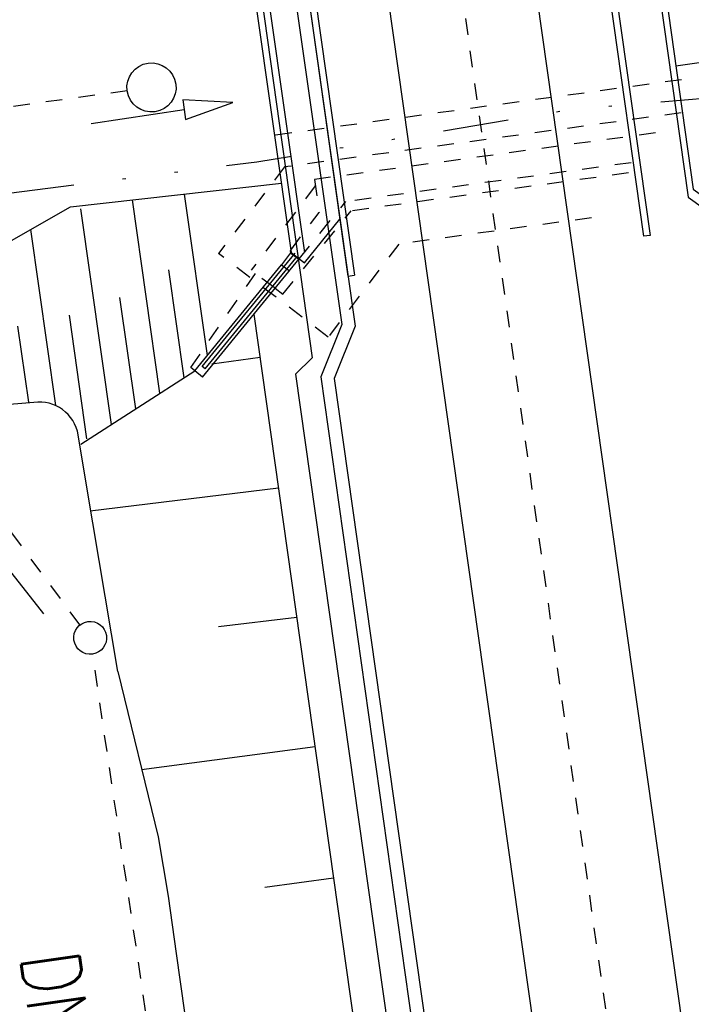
# Model space of a CAD drawing. Extents: x 446457 to 447032, y 444506 to 445688.
# Tile 79 of 83: x 446609 to 446629, y 445569 to 445599. Entities that reach past the tile are written whole.
import ezdxf

# ---------------------------------------------------------------- set-up
doc = ezdxf.new("R2010")
doc.units = 0
doc.header["$LTSCALE"] = 2
doc.header["$MEASUREMENT"] = 0
for name, pattern in [('ACAD_ISO03W100', [0.5, 0.25, -0.25]), ('ACAD_ISO10W100W', [0.5, 0.25, -0.25]), ('AUSGEZOGEN', [0]), ('GETRENNTX3', [3.25, 1, -0.75, 0, -0.75, 0, -0.75]), ('STRICHLINIEX2', [0.5, 0.25, -0.25])]:
    doc.linetypes.add(name, pattern=pattern)
for name, color, linetype in [('BAUWOTOP', 250, 'AUSGEZOGEN'), ('DB-Bahnachse', 7, 'CONTINUOUS'), ('DB-Böschungen', 15, 'CONTINUOUS'), ('DB-Dränagesystem_neu', 15, 'CONTINUOUS'), ('DB-Gleisachse', 7, 'CONTINUOUS'), ('DB-Ingenieurbauwerke', 15, 'CONTINUOUS'), ('DB-Kabelanlagen', 15, 'CONTINUOUS'), ('DB-LS-Wände', 15, 'CONTINUOUS'), ('DB-Sammelleitung', 15, 'CONTINUOUS'), ('FBRTOP', 250, 'AUSGEZOGEN'), ('STRASSE', 250, 'AUSGEZOGEN'), ('TELEKOM', 4, 'GETRENNTX3')]:
    doc.layers.add(name, color=color, linetype=linetype)
doc.styles.add('ROMANS', font='romans.shx', dxfattribs={"width": 0.8})

msp = doc.modelspace()

# ---------------------------------------------------------------- linework, layer by layer
at = {"layer": 'BAUWOTOP'}
for points in [[(446627.43, 445607.091), (446629.398, 445593.115)], [(446627.617, 445607.117), (446629.554, 445593.356), (446633.844, 445590.281)], [(446629.398, 445593.115), (446633.677, 445590.048)]]:
    msp.add_lwpolyline(points, dxfattribs=at)
at = {"layer": 'DB-Bahnachse', "linetype": 'ACAD_ISO10W100W'}
msp.add_line((446619.663, 445619.354), (446627.753, 445562.153), dxfattribs=at)
at = {"layer": 'DB-Böschungen', "linetype": 'Continuous'}
for p, q in [((446616.152, 445589.547), (446620.178, 445561.081)), ((446616.339, 445588.224), (446614.873, 445588.026)), ((446611.049, 445584.33), (446610.792, 445585.865)), ((446612, 445578.65), (446611.049, 445584.33)), ((446616.902, 445584.244), (446611.162, 445583.538)), ((446617.46, 445580.301), (446615.069, 445580.008)), ((446612, 445578.65), (446613.229, 445573.605)), ((446618.019, 445576.351), (446612.726, 445575.654)), ((446613.229, 445573.605), (446613.532, 445571.805)), ((446618.585, 445572.348), (446616.481, 445572.06)), ((446613.532, 445571.805), (446613.784, 445570.056)), ((446613.784, 445570.056), (446614.037, 445568.256))]:
    msp.add_line(p, q, dxfattribs=at)
at = {"layer": 'DB-Dränagesystem_neu', "linetype": 'STRICHLINIEX2'}
for p, q in [((446610.845, 445580.069), (446606.992, 445585.281)), ((446619.471, 445523.791), (446611.231, 445579.183))]:
    msp.add_line(p, q, dxfattribs=at)
at = {"layer": 'DB-Dränagesystem_neu', "linetype": 'Continuous'}
msp.add_line((446609.745, 445580.412), (446607.964, 445582.659), dxfattribs=at)
msp.add_ellipse((446611.157, 445579.678), major_axis=(0.354, 0.354), ratio=1, start_param=4.066813, end_param=10.349998, dxfattribs=at)
at = {"layer": 'DB-Gleisachse', "linetype": 'Continuous'}
for p, q in [((446621.89, 445619.669), (446629.981, 445562.468)), ((446617.435, 445619.039), (446625.525, 445561.838))]:
    msp.add_line(p, q, dxfattribs=at)
at = {"layer": 'DB-Ingenieurbauwerke', "linetype": 'Continuous'}
for p, q in [((446625.846, 445607.389), (446628.039, 445591.922)), ((446626.044, 445607.418), (446628.237, 445591.95)), ((446616.828, 445606.173), (446619.021, 445590.706)), ((446617.026, 445606.201), (446619.219, 445590.734)), ((446615.359, 445605.027), (446617.288, 445591.423)), ((446615.749, 445605.13), (446617.691, 445591.429)), ((446610.553, 445592.816), (446616.99, 445593.543)), ((446614.738, 445588.291), (446614.038, 445593.209)), ((446613.286, 445587.133), (446612.447, 445593.03)), ((446607.251, 445590.934), (446610.553, 445592.816)), ((446611.806, 445586.182), (446610.87, 445592.758)), ((446617.693, 445591.115), (446618.775, 445592.438)), ((446610.108, 445586.758), (446609.343, 445592.127)), ((446628.237, 445591.95), (446628.039, 445591.922)), ((446614.576, 445587.952), (446617.406, 445591.411)), ((446617.269, 445591.412), (446616.997, 445591.054)), ((446617.26, 445591.479), (446617.277, 445591.501)), ((446617.26, 445591.479), (446617.269, 445591.412)), ((446617.269, 445591.412), (446617.521, 445591.221)), ((446617.288, 445591.423), (446617.693, 445591.115)), ((446614.348, 445587.815), (446616.997, 445591.054)), ((446614.581, 445587.625), (446617.534, 445591.236)), ((446614.669, 445587.876), (446617.429, 445591.25)), ((446616.997, 445591.054), (446617.236, 445590.872)), ((446614.027, 445587.609), (446613.558, 445590.899)), ((446619.021, 445590.706), (446619.219, 445590.734)), ((446612.546, 445586.658), (446612.063, 445590.052)), ((446611.06, 445585.745), (446610.523, 445589.516)), ((446609.284, 445586.867), (446608.955, 445589.176)), ((446610.871, 445585.582), (446614.348, 445587.815)), ((446614.581, 445587.625), (446614.348, 445587.815)), ((446614.669, 445587.876), (446614.576, 445587.952)), ((446609.441, 445586.855), (446604.846, 445586.485))]:
    msp.add_line(p, q, dxfattribs=at)
at = {"layer": 'DB-Ingenieurbauwerke', "linetype": 'ACAD_ISO03W100'}
for p, q in [((446629.196, 445596.695), (446616.781, 445595.002)), ((446629.182, 445595.684), (446617.083, 445594.034)), ((446629.182, 445595.684), (446617.083, 445594.034)), ((446628.401, 445595.073), (446617.997, 445593.654)), ((446617.083, 445594.034), (446615.075, 445591.392)), ((446627.656, 445594.164), (446618.958, 445592.978)), ((446627.58, 445593.851), (446619.115, 445592.696)), ((446618.025, 445593.456), (446616.071, 445590.885)), ((446617.997, 445593.654), (446618.14, 445592.646)), ((446617.534, 445591.236), (446618.958, 445592.978)), ((446617.035, 445590.153), (446619.115, 445592.696)), ((446617.277, 445591.501), (446618.14, 445592.646)), ((446626.449, 445592.485), (446620.572, 445591.684)), ((446620.572, 445591.684), (446618.419, 445588.85)), ((446618.419, 445588.85), (446615.075, 445591.392)), ((446614.226, 445587.915), (446616.199, 445590.788)), ((446616.796, 445590.334), (446616.071, 445590.885)), ((446616.796, 445590.334), (446617.035, 445590.153)), ((446614.348, 445587.815), (446614.226, 445587.915))]:
    msp.add_line(p, q, dxfattribs=at)
at = {"layer": 'DB-Ingenieurbauwerke', "linetype": 'Continuous'}
msp.add_ellipse((446609.608, 445585.666), major_axis=(0.849, 0.849), ratio=1, start_param=5.663731, end_param=7.208405, dxfattribs=at)
at = {"layer": 'DB-Kabelanlagen', "linetype": 'Continuous'}
for p, q in [((446616.224, 445607.545), (446618.831, 445589.23)), ((446616.605, 445607.708), (446619.242, 445589.18)), ((446618.831, 445589.23), (446618.19, 445587.635)), ((446619.242, 445589.18), (446618.601, 445587.585)), ((446618.19, 445587.635), (446621.911, 445561.326)), ((446618.601, 445587.585), (446622.307, 445561.382))]:
    msp.add_line(p, q, dxfattribs=at)
at = {"layer": 'DB-LS-Wände', "linetype": 'Continuous'}
for p, q in [((446615.124, 445608.133), (446617.928, 445588.213)), ((446617.42, 445587.721), (446617.928, 445588.213)), ((446617.42, 445587.721), (446621.168, 445561.221))]:
    msp.add_line(p, q, dxfattribs=at)
at = {"layer": 'DB-Sammelleitung', "linetype": 'STRICHLINIEX2'}
msp.add_line((446612.285, 445596.357), (446605.728, 445595.455), dxfattribs=at)
at = {"layer": 'DB-Sammelleitung', "linetype": 'Continuous'}
for p, q in [((446615.51, 445596.003), (446613.983, 445596.08)), ((446613.983, 445596.08), (446614.026, 445595.783)), ((446614.07, 445595.487), (446615.51, 445596.003)), ((446611.19, 445595.364), (446614.026, 445595.783)), ((446614.026, 445595.783), (446614.07, 445595.487))]:
    msp.add_line(p, q, dxfattribs=at)
msp.add_ellipse((446613.028, 445596.459), major_axis=(0.53, 0.53), ratio=1, start_param=4.066813, end_param=10.349998, dxfattribs=at)
at = {"layer": 'FBRTOP', "const_width": 0.5}
msp.add_lwpolyline([(446685.671, 445499.677, 0.000084), (446690.294, 445466.915, 0.000171), (446692.589, 445450.715), (446699.698, 445400.648, -0.000017), (446702.648, 445379.847, -0.000012), (446706.64, 445351.684, -0.000142), (446710.164, 445326.769, 0.000095), (446713.688, 445301.853, 0.000489), (446717.262, 445276.798, -0.000535), (446720.835, 445251.744, -0.000318), (446724.222, 445227.7, 0.000352), (446727.61, 445203.657, 0.000005), (446731.551, 445175.831, 0.000006), (446734.439, 445155.439, 0.000005), (446738.345, 445127.869, 0.000006), (446741.348, 445106.672, 0.000262), (446744.905, 445081.667, -0.000165), (446748.461, 445056.663, -0.000317)], format="xyb", dxfattribs=at)
at = {"layer": 'STRASSE'}
msp.add_lwpolyline([(446629.024, 445597.119), (446638.663, 445598.488), (446649.927, 445600.087)], dxfattribs=at)
at = {"layer": 'TELEKOM', "flags": 128}
msp.add_lwpolyline([(446465.26, 445573.259), (446478.21, 445574.227), (446508.966, 445578.042), (446539.758, 445582.222), (446540.648, 445582.349), (446542.586, 445582.063), (446543.738, 445582.196), (446571.438, 445585.685), (446581.686, 445586.758), (446581.55, 445589.478), (446592.571, 445591.201), (446616.246, 445594.192), (446625.907, 445595.802), (446630.007, 445596.143), (446638.873, 445597.67), (446646.85, 445598.916), (446646.578, 445601.874), (446664.972, 445604.747), (446683.538, 445607.075), (446692.366, 445608.481), (446694.407, 445608.359), (446696.102, 445604.448), (446699.889, 445602.8), (446700.717, 445600.412), (446703.949, 445600.615), (446724.175, 445604.625), (446747.839, 445608.676), (446756.686, 445609.672), (446769.124, 445611.946), (446782.926, 445614.65), (446790.435, 445616.614), (446795.8, 445617.005), (446803.832, 445617.343), (446806.165, 445617.539), (446813.782, 445618.471)], dxfattribs=at)

# ---------------------------------------------------------------- texts
at = {"layer": 'DB-Dränagesystem_neu', "linetype": 'Continuous', "style": 'ROMANS', "oblique": 360, "width": 0.8}
msp.add_text('DN 150', height=1.8, rotation=278.0112, dxfattribs=at).set_placement((446609.018, 445569.976))

doc.saveas('drawing.dxf')
